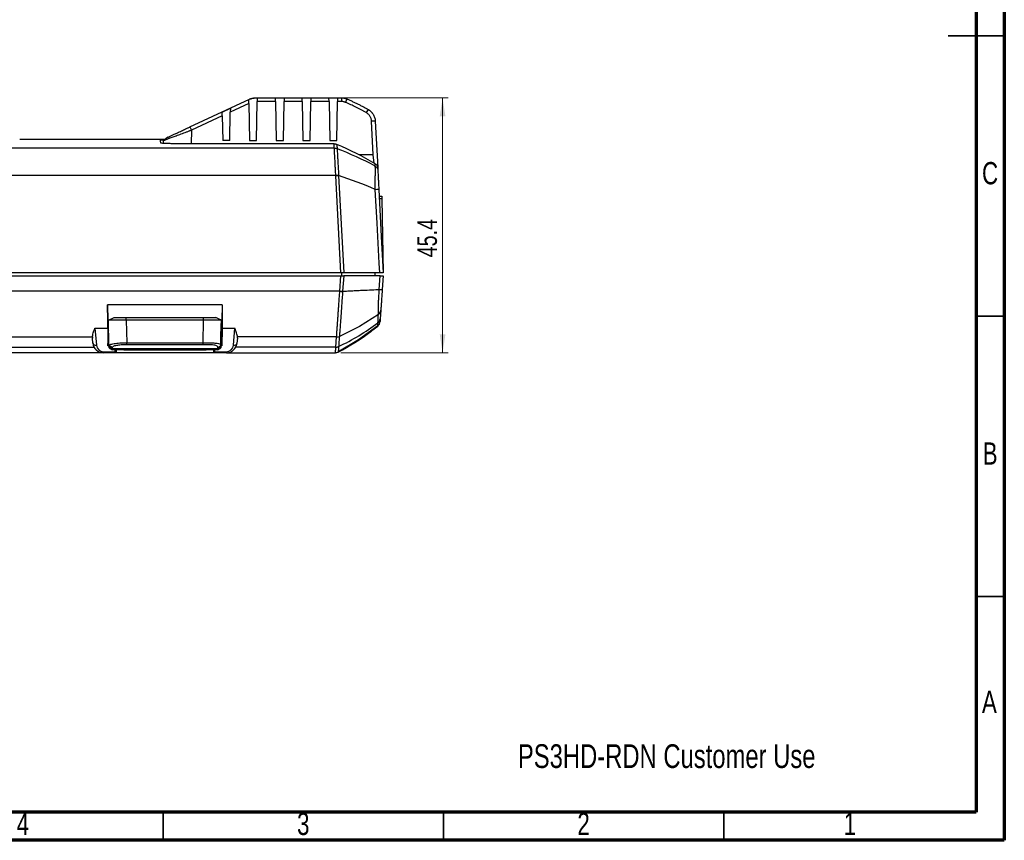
# Model space of a CAD drawing. Header units: millimetres. Extents: x 15 to 415, y 5 to 292.
# Tile 9 of 15: x 239 to 415, y 5 to 151. Entities that reach past the tile are written whole.
import ezdxf

# ---------------------------------------------------------------- set-up
doc = ezdxf.new("R2010")
doc.units = ezdxf.units.MM
doc.styles.add('SLDTEXTSTYLE0', font='TXT', dxfattribs={"width": 0.75})
doc.dimstyles.new('SLDDIMSTYLE1', dxfattribs={"dimtxt": 3.5, "dimasz": 3.302, "dimexe": 0, "dimexo": 0.0625, "dimgap": 0.875, "dimtad": 1, "dimdec": 1, "dimrnd": 1e-09, "dimzin": 12, "dimdsep": 46, "dimtxsty": 'SLDTEXTSTYLE0', "dimsah": 1, "dimcen": 0.09, "dimadec": 0, "dimazin": 3, "dimtfac": 1, "dimtdec": 1, "dimtofl": 0, "dimtmove": 0, "dimatfit": 3, "dimfxl": 1, "dimfrac": 2, "dimtolj": 1, "dimtzin": 12, "dimarcsym": 0})

# ---------------------------------------------------------------- blocks, each defined once
blk = doc.blocks.new('_D_2')
at = {"color": 7, "linetype": 'Continuous', "lineweight": 18}
for p, q in [((295.55, 137.41), (315.81, 137.41)), ((314.81, 137.41), (314.81, 91.97)), ((296.69, 91.97), (315.81, 91.97))]:
    blk.add_line(p, q, dxfattribs=at)
for points in [[(314.81, 137.41), (314.3, 134.11), (315.32, 134.11)], [(314.81, 91.97), (315.32, 95.27), (314.3, 95.27)]]:
    blk.add_solid(points, dxfattribs=at)
at = {"color": 7, "linetype": 'Continuous', "lineweight": 18, "insert": (310.3, 108.99), "char_height": 3.5, "attachment_point": 1, "rotation": 90, "style": 'SLDTEXTSTYLE0'}
blk.add_mtext('45.4', dxfattribs=at)

msp = doc.modelspace()

# ---------------------------------------------------------------- linework, layer by layer
at = {"color": 7, "linetype": 'Continuous', "lineweight": 70}
for p, q in [((415, 292), (415, 5)), ((410, 287), (410, 10)), ((410, 10), (20, 10)), ((415, 5), (15, 5))]:
    msp.add_line(p, q, dxfattribs=at)
at = {"color": 7, "linetype": 'Continuous', "lineweight": 35}
for p, q in [((415, 148.5), (405, 148.5)), ((410, 148.5), (415, 148.5)), ((410, 98.5), (415, 98.5)), ((410, 48.5), (415, 48.5)), ((265, 10), (265, 5)), ((315, 10), (315, 5)), ((365, 10), (365, 5))]:
    msp.add_line(p, q, dxfattribs=at)
at = {"color": 7, "linetype": 'Continuous', "lineweight": 25}
for p, q in [((269.74, 132.24), (280.38, 137.19)), ((280.23, 137.1), (280.39, 137.17)), ((280.25, 136.41), (280.23, 137.1)), ((280.38, 137.19), (280.39, 137.17)), ((281.45, 137.43), (281.45, 137.41)), ((281.45, 137.43), (296.75, 137.43)), ((281.45, 137.41), (281.76, 137.41)), ((281.76, 137.41), (281.75, 136.77)), ((285, 137.41), (286.54, 137.41)), ((285.02, 136.77), (285, 137.41)), ((286.54, 137.41), (286.53, 136.77)), ((289.78, 137.41), (291.31, 137.41)), ((289.79, 136.77), (289.78, 137.41)), ((291.31, 137.41), (291.3, 136.77)), ((294.55, 137.41), (296.09, 137.41)), ((294.57, 136.77), (294.55, 137.41)), ((296.09, 137.41), (296.08, 136.77)), ((296.75, 137.43), (296.75, 136.77)), ((297.74, 137.23), (297.48, 136.63)), ((275.5, 134.89), (276.96, 135.57)), ((280.25, 136.41), (276.94, 134.87)), ((276.96, 135.57), (276.94, 134.87)), ((280.25, 136.41), (280.36, 129.81)), ((281.63, 129.81), (281.75, 136.77)), ((285.02, 136.77), (281.75, 136.77)), ((285.02, 136.77), (285.14, 129.81)), ((286.41, 129.81), (286.53, 136.77)), ((289.79, 136.77), (286.53, 136.77)), ((289.79, 136.77), (289.91, 129.81)), ((291.18, 129.81), (291.3, 136.77)), ((294.57, 136.77), (291.3, 136.77)), ((294.57, 136.77), (294.69, 129.81)), ((295.96, 129.81), (296.08, 136.77)), ((296.75, 136.77), (296.08, 136.77)), ((301.51, 135.38), (301.18, 134.81)), ((275.51, 134.2), (270.03, 131.64)), ((275.51, 134.2), (275.5, 134.89)), ((275.51, 134.2), (275.59, 129.81)), ((276.86, 129.81), (276.94, 134.87)), ((269.74, 132.24), (270.03, 131.64)), ((302.8, 133.3), (302.13, 133.28)), ((302.44, 127.27), (302.13, 133.28)), ((302.8, 133.3), (303.24, 125.01)), ((265.32, 130.02), (264.78, 130.02)), ((265.78, 130.39), (265.05, 129.79)), ((295.5, 128.46), (209.18, 128.46)), ((265.04, 129.3), (265.05, 129.79)), ((295.46, 129.22), (269.62, 129.22)), ((276.86, 129.81), (275.59, 129.81)), ((280.36, 129.81), (281.63, 129.81)), ((285.14, 129.81), (286.41, 129.81)), ((289.91, 129.81), (291.18, 129.81)), ((294.69, 129.81), (295.96, 129.81)), ((302.44, 127.27), (299.88, 127.27)), ((302.59, 125.78), (302.44, 127.27)), ((208.95, 123.65), (295.75, 123.65)), ((295.76, 123.54), (295.75, 123.65)), ((296.67, 106.19), (295.76, 123.54)), ((303.5, 119.91), (303.98, 119.91)), ((303.99, 119.41), (303.53, 119.41)), ((303.99, 119.41), (304.22, 106.19)), ((296.67, 106.19), (121.14, 106.19)), ((121.14, 105.68), (296.66, 105.68)), ((296.47, 102.97), (296.66, 105.68)), ((297.17, 105.68), (296.98, 102.94)), ((303.52, 103.26), (303.69, 105.68)), ((304.22, 105.68), (304.05, 103.26)), ((296.47, 102.93), (121.33, 102.93)), ((275.51, 100.52), (255.07, 100.52)), ((255.07, 100.52), (255.13, 97.79)), ((275.51, 100.52), (275.45, 97.79)), ((303.79, 99.56), (303.68, 98.03)), ((255.13, 97.79), (255.13, 95.97)), ((255.29, 97.79), (255.13, 97.79)), ((255.23, 97.76), (256.23, 98.26)), ((255.31, 93.23), (255.23, 97.76)), ((258.4, 97.76), (258.4, 98.26)), ((258.4, 98.26), (272.18, 98.26)), ((272.18, 97.76), (258.4, 97.76)), ((258.4, 97.76), (258.47, 93.76)), ((272.11, 93.76), (272.18, 97.76)), ((272.18, 97.76), (272.18, 98.26)), ((275.45, 97.79), (275.29, 97.79)), ((275.45, 97.79), (275.45, 95.97)), ((300.89, 94.96), (303.25, 96.73)), ((303.25, 96.73), (303.24, 96.74)), ((252.8, 96.35), (255.09, 96.35)), ((252.8, 96.35), (253.07, 93.29)), ((255.09, 96.35), (255.12, 93.19)), ((255.13, 95.97), (255.26, 95.84)), ((255.26, 95.97), (255.13, 95.97)), ((275.25, 93.81), (275.25, 95.78)), ((275.45, 95.97), (275.32, 95.84)), ((275.45, 95.97), (275.32, 95.97)), ((275.49, 96.35), (275.46, 93.19)), ((275.49, 96.35), (277.78, 96.35)), ((277.51, 93.29), (277.78, 96.35)), ((296.4, 94.88), (296.4, 94.85)), ((302.03, 95.78), (302.07, 95.78)), ((165.44, 94.78), (252.36, 94.78)), ((252.44, 93.7), (252.36, 94.55)), ((255.12, 93.61), (255.3, 93.78)), ((255.12, 93.19), (255.12, 93.61)), ((255.12, 93.61), (255.3, 93.61)), ((255.31, 93.19), (255.12, 93.19)), ((255.88, 92.88), (255.31, 93.23)), ((255.31, 93.1), (255.31, 93.23)), ((255.89, 92.74), (255.31, 93.1)), ((258.47, 93.76), (272.11, 93.76)), ((258.47, 93.4), (258.47, 93.76)), ((272.11, 93.4), (258.47, 93.4)), ((272.11, 93.4), (272.11, 93.76)), ((274.69, 92.74), (275.26, 93.1)), ((274.7, 92.88), (275.27, 93.23)), ((275.46, 93.61), (275.25, 93.81)), ((275.27, 93.23), (275.26, 93.1)), ((275.28, 93.61), (275.46, 93.61)), ((275.46, 93.19), (275.28, 93.19)), ((275.46, 93.61), (275.46, 93.19)), ((278.22, 94.55), (278.14, 93.7)), ((295.9, 94.78), (278.22, 94.78)), ((295.77, 92.98), (295.9, 94.78)), ((296.5, 92.27), (298.78, 93.57)), ((254.33, 91.97), (163.47, 91.97)), ((165.14, 92.97), (252.66, 92.97)), ((254.33, 92.13), (256.4, 92.13)), ((254.33, 92.13), (254.33, 91.97)), ((256.4, 91.97), (254.33, 91.97)), ((255.34, 92.86), (255.91, 92.5)), ((255.88, 92.88), (255.89, 92.74)), ((255.89, 92.74), (274.69, 92.74)), ((257.9, 92.5), (255.91, 92.5)), ((256.4, 92.13), (256.4, 92.5)), ((256.59, 91.97), (256.4, 91.97)), ((256.59, 92.5), (256.59, 91.97)), ((273.99, 91.97), (256.59, 91.97)), ((272.71, 92.55), (257.87, 92.55)), ((257.87, 92.55), (257.88, 92.5)), ((272.64, 92.45), (257.96, 92.45)), ((272.7, 92.5), (272.71, 92.55)), ((274.66, 92.5), (272.7, 92.5)), ((273.99, 91.97), (273.98, 92.5)), ((274.17, 91.97), (273.99, 91.97)), ((276.24, 91.97), (274.17, 91.97)), ((274.18, 92.13), (274.18, 92.5)), ((274.18, 92.13), (276.24, 92.13)), ((274.67, 92.5), (275.24, 92.86)), ((274.69, 92.74), (274.7, 92.88)), ((276.24, 91.97), (276.24, 92.13)), ((276.24, 91.97), (295.69, 91.97)), ((295.77, 92.97), (277.92, 92.97)), ((295.82, 91.98), (295.94, 91.99)), ((296.06, 92.04), (296.18, 92.08)), ((296.44, 92.24), (296.18, 92.09)), ((296.18, 92.09), (296.29, 92.15)), ((296.18, 92.09), (296.18, 92.09)), ((296.18, 92.09), (296.18, 92.09)), ((296.18, 92.08), (296.18, 92.08))]:
    msp.add_line(p, q, dxfattribs=at)
at = {"color": 8, "linetype": 'Continuous', "lineweight": 25}
msp.add_line((270.03, 131.64), (269.99, 129.22), dxfattribs=at)
at = {"color": 7, "linetype": 'Continuous', "lineweight": 25, "flags": 128}
for points in [[(296.26, 123.57), (296.72, 114.88), (297.17, 106.19)], [(303.6, 106.19), (303.51, 107.96), (303.13, 115.05), (302.81, 121.11), (302.81, 121.11)], [(303.44, 121.1), (303.88, 112.72), (304.22, 106.19)], [(303.98, 119.91), (303.98, 119.9), (303.98, 119.87), (303.98, 119.82), (303.99, 119.76), (303.99, 119.68), (303.99, 119.6), (303.99, 119.5), (303.99, 119.41)], [(296.78, 106.19), (296.78, 105.94), (296.78, 105.68)], [(302.71, 106.19), (302.71, 105.94), (302.72, 105.68)], [(303.36, 98.81), (300.01, 96.62), (296.4, 94.88)]]:
    msp.add_lwpolyline(points, dxfattribs=at)
at = {"color": 8, "linetype": 'Continuous', "lineweight": 25, "flags": 128}
msp.add_lwpolyline([(303.24, 96.74), (299.83, 94.24), (296.44, 92.24)], dxfattribs=at)
at = {"color": 7, "linetype": 'Continuous', "lineweight": 25}
for centre, radius, start, end in [((270.4, 63.11), 70.09, 62.4848, 68.5877), ((274.27, 55), 72, 66.6519, 72.218), ((278.6, 130.44), 41.33, 295.3088, 306.667), ((252.98, 93.84), 0.56, 193.8468, 279.0953), ((254.33, 93.87), 1.91, 185, 270), ((254.33, 93.4), 1.27, 185, 270), ((276.24, 93.87), 1.91, 270, 355), ((276.24, 93.4), 1.27, 270, 355), ((277.6, 93.84), 0.56, 260.9044, 346.1535)]:
    msp.add_arc(centre, radius, start, end, dxfattribs=at)
for centre, major_axis, ratio, start_param, end_param in [((253.01, 94.48), (-0.2, 1.08), 0.573639, 1.183633, 1.397201), ((277.57, 94.48), (0.2, 1.08), 0.573639, 4.885984, 5.099552), ((256.4, 92.6), (0, 0.635), 0.008727, 2.414707, 3.141593), ((274.17, 92.6), (0, 0.635), 0.008727, 3.141593, 3.868479)]:
    msp.add_ellipse(centre, major_axis=major_axis, ratio=ratio, start_param=start_param, end_param=end_param, dxfattribs=at)
for points, knots in [([(280.38, 137.19), (280.43, 137.22), (280.52, 137.26), (280.67, 137.31), (280.83, 137.36), (280.98, 137.39), (281.14, 137.41), (281.29, 137.43), (281.4, 137.43), (281.45, 137.43)], [0, 0, 0, 0, 0.14484, 0.289018, 0.432536, 0.575393, 0.717589, 0.859125, 1, 1, 1, 1]), ([(296.75, 137.43), (296.8, 137.43), (296.89, 137.43), (297.04, 137.42), (297.18, 137.4), (297.32, 137.37), (297.46, 137.33), (297.6, 137.29), (297.69, 137.25), (297.74, 137.23)], [0, 0, 0, 0, 0.141187, 0.28293, 0.42523, 0.568087, 0.711501, 0.855472, 1, 1, 1, 1]), ([(297.74, 137.23), (297.92, 137.15), (298.29, 137), (298.83, 136.75), (299.37, 136.49), (299.91, 136.23), (300.45, 135.95), (300.98, 135.67), (301.34, 135.47), (301.51, 135.38)], [0, 0, 0, 0, 0.141719, 0.283818, 0.426296, 0.569153, 0.712389, 0.856005, 1, 1, 1, 1]), ([(297.48, 136.63), (297.45, 136.64), (297.41, 136.66), (297.29, 136.7), (297.13, 136.74), (296.97, 136.76), (296.84, 136.77), (296.78, 136.77), (296.75, 136.77)], [0, 0, 0, 0, 0.099205, 0.200057, 0.499971, 0.749944, 0.874969, 1, 1, 1, 1]), ([(301.18, 134.81), (301.03, 134.89), (300.73, 135.06), (300.28, 135.3), (299.82, 135.54), (299.2, 135.85), (298.42, 136.22), (297.79, 136.49), (297.48, 136.63)], [0, 0, 0, 0, 0.124965, 0.249938, 0.374944, 0.500008, 0.750005, 1, 1, 1, 1]), ([(301.51, 135.38), (301.56, 135.35), (301.64, 135.3), (301.77, 135.21), (301.89, 135.12), (302.01, 135.01), (302.12, 134.9), (302.23, 134.78), (302.33, 134.64), (302.45, 134.47), (302.58, 134.23), (302.69, 133.94), (302.77, 133.63), (302.79, 133.41), (302.8, 133.3)], [0, 0, 0, 0, 0.058082, 0.117431, 0.178046, 0.239928, 0.303076, 0.36749, 0.433171, 0.500118, 0.619364, 0.750061, 0.860495, 1, 1, 1, 1]), ([(302.13, 133.28), (302.13, 133.32), (302.12, 133.4), (302.1, 133.55), (302.05, 133.74), (301.97, 133.96), (301.85, 134.17), (301.72, 134.36), (301.56, 134.53), (301.41, 134.66), (301.28, 134.75), (301.22, 134.79), (301.18, 134.81)], [0, 0, 0, 0, 0.0624034, 0.1250514, 0.2500415, 0.3750294, 0.5000155, 0.6249994, 0.749981, 0.8749611, 0.9374576, 1, 1, 1, 1]), ([(265.78, 130.39), (265.78, 130.39), (265.78, 130.39), (265.8, 130.39), (265.82, 130.41), (265.86, 130.43), (265.94, 130.46), (266.08, 130.52), (266.24, 130.6), (266.44, 130.7), (266.68, 130.8), (266.94, 130.93), (267.23, 131.06), (267.54, 131.21), (267.87, 131.36), (268.23, 131.53), (268.59, 131.7), (268.97, 131.88), (269.29, 132.02), (269.55, 132.15), (269.68, 132.21), (269.74, 132.24)], [0, 0, 0, 0, 0.029606, 0.059286, 0.088921, 0.118659, 0.178227, 0.238134, 0.298488, 0.359376, 0.420863, 0.482989, 0.545771, 0.609197, 0.673234, 0.737824, 0.802894, 0.868348, 0.934084, 0.967024, 1, 1, 1, 1]), ([(264.78, 130.02), (264.43, 130.02), (263.75, 130.02), (262.75, 130.02), (261.79, 130.02), (260.88, 130.02), (260, 130.02), (259.17, 130.01), (258.09, 130.01), (256.77, 130.01), (255.31, 130.01), (253.75, 130.01), (252.38, 130.01), (251.1, 130), (250.16, 130), (249.24, 130), (248.33, 130), (247.45, 130), (246.6, 130), (245.38, 130), (243.74, 130), (241.62, 130), (240.15, 130), (239.38, 130)], [0, 0, 0, 0, 0.040787, 0.079912, 0.11738, 0.153197, 0.187369, 0.219902, 0.250805, 0.314215, 0.375966, 0.424166, 0.501101, 0.539622, 0.577177, 0.613777, 0.64943, 0.684148, 0.717942, 0.750825, 0.827354, 0.910389, 1, 1, 1, 1]), ([(264.49, 129.94), (264.5, 129.95), (264.53, 129.95), (264.75, 129.96), (265, 129.97), (265.21, 129.97), (265.26, 129.97)], [0, 0, 0, 0, 0.302173, 0.604339, 0.906548, 1, 1, 1, 1]), ([(270.03, 131.64), (269.97, 131.62), (269.85, 131.58), (269.69, 131.52), (269.5, 131.45), (269.29, 131.37), (268.97, 131.25), (268.58, 131.11), (267.97, 130.88), (267.25, 130.62), (266.49, 130.34), (265.96, 130.14), (265.63, 130.01), (265.42, 129.94), (265.25, 129.87), (265.15, 129.83), (265.08, 129.81), (265.05, 129.8), (265.05, 129.79), (265.05, 129.79)], [0, 0, 0, 0, 0.024351, 0.045946, 0.064785, 0.098573, 0.129457, 0.193925, 0.258137, 0.385416, 0.511093, 0.635064, 0.697015, 0.757646, 0.818735, 0.879085, 0.919482, 0.959778, 1, 1, 1, 1]), ([(269.62, 129.22), (269.29, 129.22), (268.96, 129.22), (268.47, 129.23), (268.31, 129.23), (267.99, 129.23), (267.84, 129.23), (267.37, 129.24), (267.08, 129.24), (266.53, 129.25), (266.27, 129.26), (265.8, 129.27), (265.59, 129.28), (265.22, 129.29), (265.06, 129.3), (264.8, 129.32), (264.7, 129.33), (264.57, 129.34), (264.54, 129.35), (264.54, 129.36)], [0, 0, 0, 0, 0.125, 0.125, 0.1875, 0.1875, 0.25, 0.25, 0.375, 0.375, 0.5, 0.5, 0.625, 0.625, 0.75, 0.75, 0.875, 0.875, 1, 1, 1, 1]), ([(295.46, 129.22), (295.49, 129.22), (295.56, 129.22), (295.66, 129.21), (295.76, 129.19), (295.86, 129.16), (295.92, 129.13), (295.95, 129.12)], [0, 0, 0, 0, 0.20128, 0.40064, 0.599355, 0.798716, 1, 1, 1, 1]), ([(295.75, 123.65), (295.74, 123.95), (295.71, 124.51), (295.67, 125.3), (295.64, 125.95), (295.61, 126.47), (295.59, 126.86), (295.57, 127.12), (295.55, 127.44), (295.53, 127.82), (295.51, 128.19), (295.5, 128.4), (295.5, 128.44), (295.5, 128.46)], [0, 0, 0, 0, 0.113764, 0.215191, 0.302222, 0.373682, 0.429976, 0.4721, 0.50079, 0.595672, 0.711159, 0.847569, 1, 1, 1, 1]), ([(295.99, 128.36), (296, 128.35), (296, 128.33), (296, 128.26), (296.01, 128.21), (296.02, 128.05), (296.02, 127.94), (296.04, 127.65), (296.05, 127.46), (296.07, 127.02), (296.09, 126.76), (296.12, 126.19), (296.13, 125.89), (296.17, 125.27), (296.19, 124.96), (296.22, 124.32), (296.24, 124), (296.26, 123.68)], [0, 0, 0, 0, 0.125, 0.125, 0.25, 0.25, 0.375, 0.375, 0.5, 0.5, 0.625, 0.625, 0.75, 0.75, 0.875, 0.875, 1, 1, 1, 1]), ([(302.81, 121.11), (302.79, 121.4), (302.78, 121.69), (302.78, 122.27), (302.79, 122.56), (302.79, 122.97), (302.8, 123.11), (302.8, 123.38), (302.81, 123.51), (302.82, 123.76), (302.82, 123.88), (302.83, 124.11), (302.83, 124.22), (302.83, 124.51), (302.83, 124.67), (302.82, 124.93), (302.82, 125.02), (302.8, 125.16), (302.8, 125.2), (302.79, 125.26), (302.79, 125.27), (302.79, 125.27)], [0, 0, 0, 0, 0.125, 0.125, 0.25, 0.25, 0.3125, 0.3125, 0.375, 0.375, 0.4375, 0.4375, 0.5, 0.5, 0.625, 0.625, 0.75, 0.75, 0.875, 0.875, 1, 1, 1, 1]), ([(302.79, 125.27), (302.92, 125.2), (303.04, 125.09), (303.2, 124.84), (303.25, 124.69), (303.26, 124.53)], [0, 0, 0, 0, 0.5, 0.5, 1, 1, 1, 1]), ([(302.81, 125.65), (302.87, 125.61), (302.93, 125.57), (303.03, 125.47), (303.08, 125.41), (303.19, 125.22), (303.23, 125.08), (303.24, 124.93)], [0, 0, 0, 0, 0.25, 0.25, 0.5, 0.5, 1, 1, 1, 1]), ([(303.26, 124.53), (303.26, 124.52), (303.26, 124.5), (303.27, 124.36), (303.27, 124.29), (303.28, 124.1), (303.29, 123.97), (303.3, 123.72), (303.31, 123.63), (303.32, 123.43), (303.32, 123.33), (303.34, 123.01), (303.35, 122.77), (303.39, 122.07), (303.42, 121.58), (303.44, 121.1)], [0, 0, 0, 0, 0.25, 0.25, 0.375, 0.375, 0.5, 0.5, 0.5625, 0.5625, 0.625, 0.625, 0.75, 0.75, 1, 1, 1, 1]), ([(302.81, 121.11), (302.99, 121.12), (303.15, 121.12), (303.38, 121.12), (303.44, 121.11), (303.44, 121.1)], [0, 0, 0, 0, 0.5, 0.5, 1, 1, 1, 1]), ([(296.66, 105.68), (296.7, 105.68), (296.79, 105.68), (296.92, 105.68), (297.04, 105.68), (297.13, 105.68), (297.17, 105.68)], [0, 0, 0, 0, 0.250411, 0.500151, 0.749816, 1, 1, 1, 1]), ([(297.17, 106.19), (297.13, 106.19), (297.05, 106.19), (296.92, 106.19), (296.79, 106.19), (296.71, 106.19), (296.67, 106.19)], [0, 0, 0, 0, 0.250269, 0.499949, 0.749654, 1, 1, 1, 1]), ([(304.22, 106.19), (304.22, 106.19), (304.16, 106.19), (303.94, 106.19), (303.78, 106.19), (303.6, 106.19)], [0, 0, 0, 0, 0.5, 0.5, 1, 1, 1, 1]), ([(303.69, 105.68), (303.72, 105.68), (303.78, 105.68), (303.87, 105.68), (303.94, 105.68), (304.01, 105.68), (304.09, 105.68), (304.16, 105.68), (304.21, 105.68), (304.21, 105.68), (304.22, 105.68)], [0, 0, 0, 0, 0.102027, 0.20142, 0.299738, 0.39859, 0.499559, 0.665592, 0.829861, 1, 1, 1, 1]), ([(295.91, 94.81), (295.91, 94.88), (295.92, 95.03), (295.93, 95.25), (295.95, 95.48), (295.96, 95.72), (295.98, 95.96), (296, 96.21), (296.02, 96.47), (296.04, 96.74), (296.06, 97.02), (296.08, 97.31), (296.1, 97.62), (296.12, 97.94), (296.15, 98.28), (296.17, 98.63), (296.2, 98.99), (296.22, 99.37), (296.25, 99.77), (296.28, 100.18), (296.31, 100.6), (296.34, 101.04), (296.37, 101.49), (296.4, 101.96), (296.44, 102.44), (296.46, 102.76), (296.47, 102.93)], [0, 0, 0, 0, 0.048924, 0.095473, 0.13989, 0.182426, 0.223341, 0.262901, 0.301381, 0.339055, 0.376197, 0.413073, 0.449936, 0.487021, 0.524539, 0.562677, 0.601592, 0.641413, 0.682245, 0.724163, 0.767219, 0.811445, 0.856851, 0.90343, 0.951159, 1, 1, 1, 1]), ([(296.98, 102.89), (296.95, 102.47), (296.92, 102.06), (296.86, 101.23), (296.83, 100.82), (296.77, 100.01), (296.74, 99.61), (296.69, 98.82), (296.66, 98.43), (296.61, 97.7), (296.58, 97.36), (296.54, 96.73), (296.52, 96.44), (296.48, 95.92), (296.46, 95.69), (296.43, 95.26), (296.42, 95.07), (296.4, 94.88)], [0, 0, 0, 0, 0.125, 0.125, 0.25, 0.25, 0.375, 0.375, 0.5, 0.5, 0.625, 0.625, 0.75, 0.75, 0.875, 0.875, 1, 1, 1, 1]), ([(296.98, 102.94), (297.2, 102.95), (297.74, 102.98), (298.58, 103.02), (299.5, 103.07), (300.72, 103.12), (302.07, 103.19), (303.1, 103.24), (303.52, 103.26)], [0.0734334, 0.0734334, 0.0734334, 0.0734334, 0.1641573, 0.2891573, 0.4141573, 0.5391573, 0.7891573, 0.9657239, 0.9657239, 0.9657239, 0.9657239]), ([(303.36, 98.81), (303.36, 98.85), (303.36, 98.92), (303.36, 99.03), (303.36, 99.16), (303.36, 99.3), (303.36, 99.46), (303.37, 99.64), (303.37, 99.84), (303.37, 100.06), (303.38, 100.4), (303.39, 100.93), (303.42, 101.67), (303.47, 102.45), (303.5, 102.99), (303.52, 103.26)], [0, 0, 0, 0, 0.058699, 0.116505, 0.173404, 0.229427, 0.284692, 0.339115, 0.392539, 0.444951, 0.496483, 0.617731, 0.742029, 0.869613, 1, 1, 1, 1]), ([(303.52, 103.26), (303.66, 103.25), (303.8, 103.25), (304, 103.25), (304.05, 103.25), (304.05, 103.26)], [0, 0, 0, 0, 0.5, 0.5, 1, 1, 1, 1]), ([(304.05, 103.26), (304.04, 103.13), (304.02, 102.87), (304, 102.52), (303.98, 102.21), (303.95, 101.86), (303.92, 101.48), (303.9, 101.08), (303.87, 100.67), (303.84, 100.3), (303.82, 99.99), (303.8, 99.75), (303.79, 99.63), (303.79, 99.56)], [0, 0, 0, 0, 0.075771, 0.142856, 0.201355, 0.251414, 0.342378, 0.42644, 0.505962, 0.622081, 0.754037, 0.862225, 1, 1, 1, 1]), ([(255.09, 96.35), (255.09, 96.61), (255.08, 96.91), (255.08, 97.38), (255.08, 97.55), (255.08, 97.89), (255.08, 98.07), (255.07, 98.97), (255.07, 99.73), (255.07, 100.52)], [0, 0, 0, 0, 0.25, 0.25, 0.375, 0.375, 0.5, 0.5, 1, 1, 1, 1]), ([(275.51, 100.52), (275.51, 99.73), (275.5, 98.97), (275.5, 98.07), (275.5, 97.89), (275.5, 97.55), (275.5, 97.38), (275.49, 96.9), (275.49, 96.61), (275.49, 96.35)], [0, 0, 0, 0, 0.5, 0.5, 0.625, 0.625, 0.75, 0.75, 1, 1, 1, 1]), ([(303.36, 98.81), (303.48, 98.9), (303.59, 99.01), (303.74, 99.27), (303.78, 99.42), (303.79, 99.56)], [0, 0, 0, 0, 0.5, 0.5, 1, 1, 1, 1]), ([(258.4, 97.76), (257.98, 97.76), (257.15, 97.75), (256.09, 97.75), (255.36, 97.75), (255.27, 97.76), (255.23, 97.76)], [0, 0, 0, 0, 0.250005, 0.5, 0.749995, 1, 1, 1, 1]), ([(256.23, 98.26), (256.26, 98.26), (256.32, 98.26), (256.82, 98.26), (257.54, 98.26), (258.11, 98.26), (258.4, 98.26)], [0, 0, 0, 0, 0.2500109, 0.5, 0.7499894, 1, 1, 1, 1]), ([(272.18, 98.26), (272.49, 98.26), (272.96, 98.26), (273.49, 98.26), (273.78, 98.26), (273.97, 98.26), (274.2, 98.26), (274.34, 98.26), (274.34, 98.26), (274.34, 98.26)], [0, 0, 0, 0, 0.265652, 0.398318, 0.465043, 0.531617, 0.598061, 0.797072, 1, 1, 1, 1]), ([(275.34, 97.76), (275.34, 97.76), (275.34, 97.76), (275.2, 97.76), (275, 97.75), (274.69, 97.75), (274.32, 97.75), (273.84, 97.76), (273.13, 97.76), (272.54, 97.76), (272.18, 97.76)], [0, 0, 0, 0, 0.16656, 0.264307, 0.380153, 0.475887, 0.571913, 0.652162, 0.785256, 1, 1, 1, 1]), ([(275.35, 97.76), (275.19, 97.84), (274.85, 98.01), (274.52, 98.18), (274.35, 98.26)], [0, 0, 0, 0, 0.500825, 1, 1, 1, 1]), ([(275.3, 94.94), (275.3, 94.94), (275.31, 95.38), (275.33, 96.34), (275.35, 97.29), (275.35, 97.81)], [0, 0, 0, 0, 0.000306, 0.462871, 1, 1, 1, 1]), ([(303.24, 96.74), (303.35, 96.83), (303.45, 96.95), (303.6, 97.23), (303.64, 97.38), (303.65, 97.53)], [0, 0, 0, 0, 0.5, 0.5, 1, 1, 1, 1]), ([(303.24, 96.74), (303.24, 96.74), (303.24, 96.74), (303.24, 96.81), (303.25, 96.93), (303.26, 97.07), (303.27, 97.19), (303.27, 97.25), (303.27, 97.28)], [0, 0, 0, 0, 0.256639, 0.47725, 0.661827, 0.810523, 0.923242, 1, 1, 1, 1]), ([(303.25, 96.73), (303.36, 96.82), (303.46, 96.95), (303.6, 97.22), (303.64, 97.37), (303.65, 97.52)], [0, 0, 0, 0, 0.5, 0.5, 1, 1, 1, 1]), ([(303.27, 97.28), (303.39, 97.37), (303.49, 97.49), (303.63, 97.75), (303.67, 97.89), (303.68, 98.03)], [0, 0, 0, 0, 0.5, 0.5, 1, 1, 1, 1]), ([(303.68, 98.03), (303.68, 97.98), (303.67, 97.89), (303.67, 97.78), (303.66, 97.69), (303.65, 97.61), (303.65, 97.56), (303.65, 97.53), (303.65, 97.53), (303.65, 97.53)], [0, 0, 0, 0, 0.1498445, 0.2830361, 0.399686, 0.4999606, 0.6402322, 0.8067846, 1, 1, 1, 1]), ([(252.36, 94.78), (252.37, 95), (252.42, 95.23), (252.57, 95.75), (252.68, 96.03), (252.8, 96.35)], [0, 0, 0, 0, 0.5, 0.5, 1, 1, 1, 1]), ([(275.27, 93.2), (275.28, 93.45), (275.29, 94.03), (275.3, 94.61), (275.3, 94.94)], [0, 0, 0, 0, 0.439669, 1, 1, 1, 1]), ([(278.22, 94.78), (278.21, 95), (278.16, 95.23), (278, 95.75), (277.89, 96.03), (277.78, 96.35)], [0, 0, 0, 0, 0.5, 0.5, 1, 1, 1, 1]), ([(296.4, 94.85), (296.38, 94.55), (296.36, 94.26), (296.32, 93.82), (296.31, 93.67), (296.29, 93.37), (296.28, 93.23), (296.27, 93.08)], [0, 0, 0, 0, 0.5, 0.5, 0.75, 0.75, 1, 1, 1, 1]), ([(255.31, 93.23), (255.35, 93.3), (255.44, 93.43), (256.16, 93.61), (257.04, 93.71), (257.84, 93.75), (258.26, 93.75), (258.47, 93.76)], [0, 0, 0, 0, 0.251577, 0.501937, 0.750793, 0.875442, 1, 1, 1, 1]), ([(255.34, 92.86), (255.34, 92.86), (255.33, 92.86), (255.33, 92.89), (255.32, 92.98), (255.32, 93.06), (255.31, 93.1)], [0, 0, 0, 0, 0.167933, 0.445227, 0.72256, 1, 1, 1, 1]), ([(258.47, 93.4), (258.3, 93.4), (257.96, 93.4), (257.3, 93.36), (256.58, 93.26), (255.99, 93.08), (255.92, 92.95), (255.88, 92.88)], [0, 0, 0, 0, 0.124124, 0.248384, 0.496837, 0.74752, 1, 1, 1, 1]), ([(272.11, 93.76), (272.52, 93.76), (273.16, 93.75), (274.03, 93.71), (274.66, 93.65), (275.05, 93.56), (275.26, 93.43), (275.26, 93.33), (275.26, 93.27)], [0, 0, 0, 0, 0.239778, 0.375175, 0.526839, 0.676654, 0.810267, 1, 1, 1, 1]), ([(274.7, 92.88), (274.7, 92.95), (274.7, 93.06), (274.52, 93.2), (274.24, 93.3), (273.76, 93.36), (273.04, 93.4), (272.48, 93.4), (272.11, 93.4)], [0, 0, 0, 0, 0.248702, 0.374072, 0.499198, 0.624164, 0.749512, 1, 1, 1, 1]), ([(275.26, 93.1), (275.26, 93.06), (275.26, 92.98), (275.25, 92.89), (275.24, 92.86), (275.24, 92.86), (275.24, 92.86)], [0, 0, 0, 0, 0.277248, 0.554542, 0.831871, 1, 1, 1, 1]), ([(255.89, 92.74), (255.89, 92.66), (255.9, 92.51), (255.91, 92.51), (255.91, 92.5)], [0, 0, 0, 0, 0.553032, 1, 1, 1, 1]), ([(274.67, 92.5), (274.67, 92.51), (274.68, 92.51), (274.68, 92.66), (274.69, 92.74)], [0, 0, 0, 0, 0.447201, 1, 1, 1, 1]), ([(295.69, 91.97), (295.69, 91.97), (295.69, 91.97), (295.71, 92.03), (295.72, 92.22), (295.74, 92.55), (295.76, 92.83), (295.77, 92.97)], [0, 0, 0, 0, 0.175421, 0.369483, 0.576012, 0.789517, 1, 1, 1, 1]), ([(297.4, 92.74), (297.41, 92.75), (297.44, 92.77), (297.12, 92.59), (296.65, 92.33), (296.28, 92.14), (296.18, 92.09)], [0, 0, 0, 0, 0.160902, 0.502112, 0.856627, 1, 1, 1, 1]), ([(296.27, 93.06), (296.25, 92.9), (296.24, 92.74), (296.22, 92.47), (296.21, 92.36), (296.2, 92.19), (296.19, 92.14), (296.19, 92.09), (296.19, 92.09), (296.19, 92.09)], [0, 0, 0, 0, 0.25, 0.25, 0.5, 0.5, 0.75, 0.75, 1, 1, 1, 1])]:
    msp.add_open_spline(points, degree=3, knots=knots, dxfattribs=at)
for points in [[(280.39, 137.17), (280.72, 137.33), (281.08, 137.41), (281.45, 137.41)], [(264.54, 129.36), (264.51, 129.64), (264.5, 129.83), (264.49, 129.94)], [(295.5, 128.46), (295.48, 128.75), (295.47, 129.01), (295.46, 129.22)], [(295.5, 128.46), (295.66, 128.46), (295.84, 128.43), (295.99, 128.36)], [(295.5, 128.46), (295.66, 128.46), (295.84, 128.43), (295.99, 128.36)], [(295.95, 129.12), (295.96, 128.92), (295.98, 128.67), (295.99, 128.36)], [(302.81, 125.65), (300.61, 126.97), (298.32, 128.13), (295.95, 129.12)], [(302.79, 125.27), (302.79, 125.45), (302.8, 125.57), (302.81, 125.65)], [(303.24, 124.93), (303.24, 124.85), (303.25, 124.72), (303.26, 124.53)], [(295.75, 123.65), (295.92, 123.66), (296.09, 123.67), (296.26, 123.68)], [(295.76, 123.54), (295.93, 123.55), (296.1, 123.56), (296.26, 123.57)], [(296.26, 123.68), (296.26, 123.64), (296.26, 123.6), (296.26, 123.57)], [(303.6, 106.19), (301.49, 106.19), (299.34, 106.19), (297.17, 106.19)], [(303.69, 105.68), (301.55, 105.68), (299.37, 105.68), (297.17, 105.68)], [(296.47, 102.97), (296.64, 102.96), (296.81, 102.95), (296.98, 102.94)], [(296.47, 102.93), (296.64, 102.91), (296.81, 102.9), (296.98, 102.89)], [(303.27, 97.28), (303.3, 97.79), (303.33, 98.3), (303.36, 98.81)], [(295.9, 94.78), (296.07, 94.78), (296.24, 94.8), (296.4, 94.85)], [(295.91, 94.81), (296.08, 94.81), (296.25, 94.83), (296.41, 94.88)], [(302.07, 95.78), (300.23, 94.35), (298.26, 93.12), (296.18, 92.08)], [(296.18, 92.09), (298.23, 93.14), (300.19, 94.38), (302.03, 95.78)], [(295.9, 94.78), (295.9, 94.79), (295.91, 94.8), (295.91, 94.81)], [(295.69, 91.97), (295.86, 91.97), (296.04, 92.01), (296.19, 92.09)], [(295.77, 92.98), (295.94, 92.98), (296.12, 93.01), (296.27, 93.08)], [(295.77, 92.97), (295.94, 92.96), (296.11, 93), (296.27, 93.06)]]:
    msp.add_open_spline(points, degree=3, dxfattribs=at)

# ---------------------------------------------------------------- texts
at = {"color": 7, "linetype": 'Continuous', "lineweight": 0, "style": 'SLDTEXTSTYLE0'}
for s, insert, char_height, attachment_point in [('C', (412.46, 125.98), 3.97, 2), ('B', (412.47, 75.98), 3.97, 2), ('A', (412.34, 31.67), 3.97, 2), ('PS3HD-RDN Customer Use', (328.24, 22.13), 4.2333, 1), ('4', (239.96, 9.92), 3.97, 2), ('3', (289.96, 9.92), 3.97, 2), ('2', (339.96, 9.92), 3.97, 2), ('1', (387.46, 9.92), 3.97, 2)]:
    msp.add_mtext(s, dxfattribs=dict(at, insert=insert, char_height=char_height, attachment_point=attachment_point))

# ---------------------------------------------------------------- dimensions: what is measured, and where the dimension line sits
at = {"color": 7, "linetype": 'Continuous', "lineweight": 18}
dim = msp.add_linear_dim(base=(314.81, 91.97), p1=(294.55, 137.41), p2=(295.69, 91.97), angle=90, dimstyle='SLDDIMSTYLE1', dxfattribs=at)
dim.commit()
dim.dimension.update_dxf_attribs({"geometry": '_D_2', "text_midpoint": (314.81, 113.52), "dimtype": 160})

doc.saveas('drawing.dxf')
